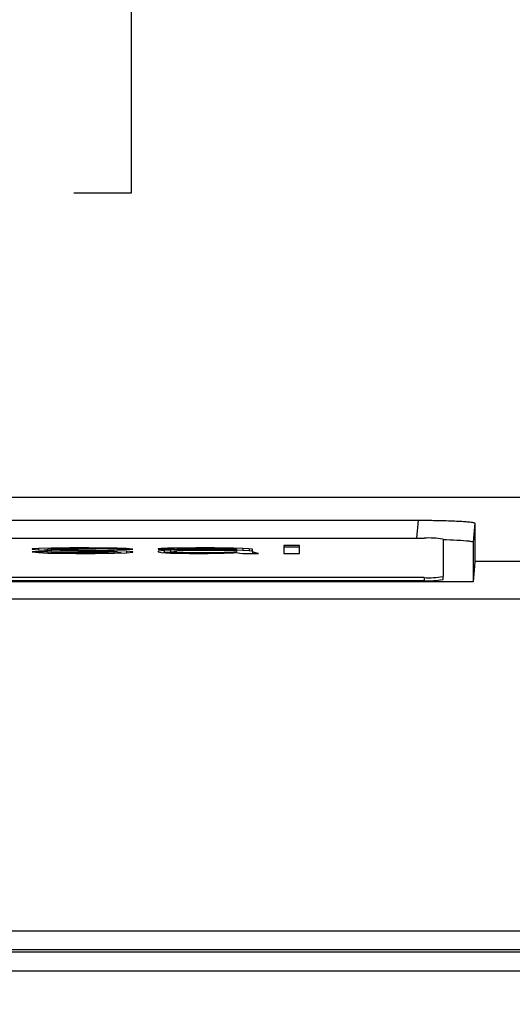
# Paper-space layout 'Web Drawing(2)' of a CAD drawing. Header units: millimetres. Extents: x 71 to 1085, y 76 to 849.
# Tile 18 of 63: x 398 to 424, y 242 to 295. Entities that reach past the tile are written whole.
import ezdxf

# ---------------------------------------------------------------- set-up
doc = ezdxf.new("R2010")
doc.units = ezdxf.units.MM
doc.layers.add('DIMENSIONS', color=140, linetype='Continuous', lineweight=25)
doc.styles.add('SLDTEXTSTYLE0', font='TXT', dxfattribs={"width": 0.75})
doc.dimstyles.new('SLDDIMSTYLE0', dxfattribs={"dimtxt": 10, "dimasz": 10, "dimexe": 0, "dimexo": 0.0625, "dimgap": 2.5, "dimtad": 0, "dimtih": 1, "dimtoh": 1, "dimdec": 1, "dimrnd": 1e-09, "dimzin": 4, "dimdsep": 46, "dimtxsty": 'SLDTEXTSTYLE0', "dimsah": 1, "dimcen": 0.09, "dimadec": 0, "dimazin": 1, "dimtfac": 1, "dimtdec": 1, "dimtofl": 0, "dimtmove": 0, "dimatfit": 3, "dimfxl": 0, "dimfrac": 2, "dimtolj": 1, "dimtzin": 12, "dimarcsym": 0})

# ---------------------------------------------------------------- blocks, each defined once
blk = doc.blocks.new('_D_26')
at = {"layer": 'DIMENSIONS'}
for p, q in [((214.505, 243.63), (214.505, 343.861)), ((560.505, 243.63), (560.505, 343.861)), ((370.88, 342.158), (367.833, 342.158)), ((367.833, 342.158), (367.833, 326.283)), ((404.13, 342.158), (407.177, 342.158)), ((407.177, 342.158), (407.177, 326.283)), ((214.505, 340.686), (362.986, 340.686)), ((560.505, 340.686), (412.023, 340.686)), ((367.833, 326.283), (370.88, 326.283)), ((407.177, 326.283), (404.13, 326.283))]:
    blk.add_line(p, q, dxfattribs=at)
for points in [[(214.505, 340.686), (224.505, 339.147), (224.505, 342.224)], [(560.505, 340.686), (550.505, 342.224), (550.505, 339.147)]]:
    blk.add_solid(points, dxfattribs=at)
at = {"layer": 'DIMENSIONS', "char_height": 10, "attachment_point": 1, "style": 'SLDTEXTSTYLE0'}
for s, insert in [('346.0', (370.88, 357.08)), ('13.62', (370.88, 339.173))]:
    blk.add_mtext(s, dxfattribs=dict(at, insert=insert))
blk = doc.blocks.new('_D_27')
at = {"layer": 'DIMENSIONS'}
for p, q in [((332.505, 243.63), (332.505, 302.903)), ((442.505, 243.63), (442.505, 302.903)), ((374.574, 301.2), (371.527, 301.2)), ((371.527, 301.2), (371.527, 285.325)), ((400.435, 301.2), (403.482, 301.2)), ((403.482, 301.2), (403.482, 285.325)), ((332.505, 299.728), (366.681, 299.728)), ((442.505, 299.728), (408.329, 299.728)), ((371.527, 285.325), (374.574, 285.325)), ((403.482, 285.325), (400.435, 285.325))]:
    blk.add_line(p, q, dxfattribs=at)
for points in [[(332.505, 299.728), (342.505, 298.19), (342.505, 301.267)], [(442.505, 299.728), (432.505, 301.267), (432.505, 298.19)]]:
    blk.add_solid(points, dxfattribs=at)
at = {"layer": 'DIMENSIONS', "char_height": 10, "attachment_point": 1, "style": 'SLDTEXTSTYLE0'}
for s, insert in [('110.0', (370.88, 316.122)), ('4.33', (374.574, 298.216))]:
    blk.add_mtext(s, dxfattribs=dict(at, insert=insert))

psp = doc.layouts.new('Web Drawing(2)')

# ---------------------------------------------------------------- linework, layer by layer
for p, q in [((511.236, 269.199), (263.743, 269.199)), ((356.306, 268.003), (418.704, 268.003)), ((418.621, 267.056), (418.704, 268.003)), ((421.692, 267.847), (421.605, 266.845)), ((421.692, 267.847), (421.692, 265.824)), ((356.005, 267.056), (419.005, 267.056)), ((400.23, 266.535), (399.23, 266.526)), ((401.23, 266.535), (400.23, 266.535)), ((400.23, 266.535), (400.23, 266.499)), ((402.23, 266.526), (401.23, 266.535)), ((401.23, 266.535), (401.23, 266.499)), ((406.897, 266.535), (405.73, 266.526)), ((407.897, 266.535), (406.897, 266.535)), ((406.897, 266.535), (406.897, 266.499)), ((408.897, 266.526), (407.897, 266.535)), ((407.897, 266.535), (407.897, 266.499)), ((412.397, 266.668), (411.564, 266.668)), ((411.564, 266.668), (411.564, 266.249)), ((412.397, 266.568), (411.564, 266.568)), ((412.397, 266.249), (412.397, 266.668)), ((420.005, 267.004), (420.005, 265.015)), ((421.605, 266.845), (421.605, 264.736)), ((398.564, 266.508), (398.23, 266.481)), ((398.23, 266.481), (398.23, 266.463)), ((398.23, 266.463), (398.564, 266.428)), ((399.064, 266.321), (398.23, 266.321)), ((398.23, 266.321), (398.564, 266.285)), ((399.23, 266.526), (398.564, 266.508)), ((398.564, 266.508), (398.564, 266.428)), ((398.564, 266.428), (399.23, 266.401)), ((398.564, 266.285), (399.064, 266.267)), ((399.064, 266.421), (398.858, 266.416)), ((399.064, 266.463), (399.23, 266.481)), ((399.23, 266.445), (399.064, 266.463)), ((399.064, 266.408), (399.064, 266.463)), ((399.23, 266.303), (399.064, 266.321)), ((399.064, 266.321), (399.064, 266.267)), ((399.064, 266.267), (399.564, 266.258)), ((399.23, 266.526), (399.23, 266.481)), ((399.23, 266.481), (399.564, 266.49)), ((399.73, 266.428), (399.23, 266.445)), ((399.23, 266.445), (399.23, 266.401)), ((399.23, 266.401), (402.064, 266.356)), ((399.564, 266.294), (399.23, 266.303)), ((399.23, 266.303), (399.23, 266.264)), ((399.564, 266.49), (400.23, 266.499)), ((400.564, 266.285), (399.564, 266.294)), ((399.564, 266.294), (399.564, 266.258)), ((399.564, 266.258), (400.564, 266.249)), ((402.564, 266.383), (399.73, 266.428)), ((399.73, 266.428), (399.73, 266.393)), ((400.23, 266.499), (401.23, 266.499)), ((401.564, 266.285), (400.564, 266.285)), ((400.564, 266.285), (400.564, 266.249)), ((400.564, 266.249), (401.564, 266.249)), ((401.23, 266.499), (402.23, 266.49)), ((402.23, 266.294), (401.564, 266.285)), ((401.564, 266.285), (401.564, 266.249)), ((401.564, 266.249), (402.564, 266.258)), ((402.064, 266.356), (402.564, 266.339)), ((402.73, 266.517), (402.23, 266.526)), ((402.23, 266.526), (402.23, 266.49)), ((402.23, 266.49), (402.564, 266.481)), ((402.564, 266.303), (402.23, 266.294)), ((402.23, 266.294), (402.23, 266.255)), ((402.564, 266.481), (402.73, 266.463)), ((403.23, 266.356), (402.564, 266.383)), ((402.564, 266.383), (402.564, 266.339)), ((402.564, 266.339), (402.73, 266.321)), ((402.73, 266.321), (402.564, 266.303)), ((402.564, 266.303), (402.564, 266.258)), ((402.564, 266.258), (403.23, 266.276)), ((403.23, 266.499), (402.73, 266.517)), ((402.73, 266.517), (402.73, 266.463)), ((402.73, 266.463), (403.564, 266.463)), ((402.73, 266.321), (402.73, 266.263)), ((402.936, 266.268), (402.73, 266.277)), ((403.564, 266.463), (403.23, 266.499)), ((403.23, 266.499), (403.23, 266.463)), ((403.564, 266.321), (403.23, 266.356)), ((403.23, 266.356), (403.23, 266.276)), ((403.23, 266.276), (403.564, 266.303)), ((403.564, 266.303), (403.564, 266.321)), ((405.064, 266.499), (404.897, 266.481)), ((404.897, 266.481), (404.897, 266.463)), ((404.897, 266.463), (405.73, 266.463)), ((405.23, 266.392), (404.897, 266.356)), ((404.897, 266.356), (404.897, 266.33)), ((404.897, 266.33), (405.064, 266.294)), ((405.397, 266.517), (405.064, 266.499)), ((405.064, 266.499), (405.064, 266.463)), ((405.064, 266.294), (405.564, 266.267)), ((405.23, 266.292), (405.187, 266.287)), ((405.564, 266.41), (405.23, 266.392)), ((405.23, 266.392), (405.23, 266.292)), ((405.564, 266.31), (405.23, 266.292)), ((405.73, 266.526), (405.397, 266.517)), ((405.397, 266.517), (405.397, 266.463)), ((406.23, 266.428), (405.564, 266.41)), ((405.564, 266.41), (405.564, 266.31)), ((405.73, 266.314), (405.564, 266.31)), ((405.564, 266.267), (405.897, 266.258)), ((405.73, 266.526), (405.73, 266.463)), ((405.73, 266.463), (405.897, 266.481)), ((405.897, 266.365), (405.73, 266.339)), ((405.73, 266.339), (405.73, 266.321)), ((405.73, 266.321), (405.897, 266.303)), ((405.73, 266.321), (405.73, 266.263)), ((405.897, 266.481), (406.23, 266.49)), ((406.23, 266.383), (405.897, 266.365)), ((405.897, 266.303), (405.897, 266.258)), ((405.897, 266.303), (406.564, 266.285)), ((405.897, 266.258), (406.564, 266.249)), ((406.23, 266.49), (406.897, 266.499)), ((407.23, 266.437), (406.23, 266.428)), ((406.23, 266.428), (406.23, 266.383)), ((406.564, 266.392), (406.23, 266.383)), ((407.23, 266.401), (406.564, 266.392)), ((406.564, 266.285), (406.564, 266.249)), ((406.564, 266.285), (407.564, 266.285)), ((406.564, 266.249), (407.564, 266.249)), ((406.897, 266.499), (407.897, 266.499)), ((409.064, 266.437), (407.23, 266.437)), ((407.23, 266.437), (407.23, 266.401)), ((409.064, 266.401), (407.23, 266.401)), ((407.564, 266.285), (408.397, 266.303)), ((407.564, 266.285), (407.564, 266.249)), ((407.564, 266.249), (408.397, 266.258)), ((407.897, 266.499), (408.564, 266.49)), ((408.397, 266.303), (408.897, 266.33)), ((408.397, 266.303), (408.397, 266.258)), ((408.397, 266.258), (408.897, 266.276)), ((408.564, 266.49), (408.897, 266.481)), ((409.397, 266.508), (408.897, 266.526)), ((408.897, 266.526), (408.897, 266.481)), ((408.897, 266.481), (409.064, 266.463)), ((408.897, 266.33), (409.064, 266.347)), ((408.897, 266.33), (408.897, 266.276)), ((408.897, 266.276), (409.064, 266.294)), ((409.064, 266.463), (409.064, 266.437)), ((409.064, 266.437), (409.064, 266.401)), ((409.397, 266.408), (409.064, 266.42)), ((409.064, 266.401), (409.064, 266.347)), ((409.064, 266.294), (409.064, 266.347)), ((409.064, 266.294), (409.23, 266.267)), ((409.23, 266.267), (409.397, 266.249)), ((409.73, 266.49), (409.397, 266.508)), ((409.397, 266.508), (409.397, 266.408)), ((409.73, 266.39), (409.397, 266.408)), ((409.397, 266.249), (410.23, 266.249)), ((409.897, 266.463), (409.73, 266.49)), ((409.73, 266.49), (409.73, 266.39)), ((409.897, 266.363), (409.73, 266.39)), ((409.897, 266.321), (409.897, 266.463)), ((410.064, 266.276), (409.897, 266.321)), ((409.897, 266.321), (409.897, 266.249)), ((410.23, 266.249), (410.064, 266.276)), ((410.064, 266.276), (410.064, 266.249)), ((411.564, 266.249), (412.397, 266.249)), ((512.377, 265.824), (421.692, 265.824)), ((420.005, 264.856), (420.005, 265.015)), ((421.605, 264.736), (353.405, 264.736)), ((419.005, 264.963), (356.005, 264.963)), ((356.005, 264.803), (419.005, 264.803)), ((419.005, 264.963), (419.005, 264.803)), ((512.377, 263.827), (262.634, 263.827)), ((214.505, 246.254), (560.505, 246.254)), ((214.505, 245.256), (560.505, 245.256)), ((560.505, 245.119), (214.505, 245.119)), ((560.505, 244.121), (214.505, 244.121))]:
    psp.add_line(p, q)
for centre, start, end in [((419.254, 262.24), 81.0448, 92.9634), ((419.254, 269.779), 267.0366, 278.9552), ((419.254, 269.619), 267.0366, 278.9552)]:
    psp.add_arc(centre, 4.823, start, end)
for points, knots in [([(418.704, 268.003), (418.765, 268.003), (418.886, 268.003), (419.067, 268.002), (419.245, 268.001), (419.421, 267.999), (419.595, 267.996), (419.767, 267.993), (420.045, 267.987), (420.414, 267.976), (420.829, 267.958), (421.178, 267.936), (421.407, 267.915), (421.549, 267.896), (421.631, 267.88), (421.683, 267.863), (421.689, 267.852), (421.692, 267.847)], [0, 0, 0, 0, 0.038981, 0.077597, 0.115989, 0.154299, 0.192671, 0.231248, 0.270171, 0.385067, 0.500041, 0.614901, 0.72991, 0.797729, 0.864839, 0.932007, 1, 1, 1, 1]), ([(420.005, 266.981), (420.261, 266.973), (420.848, 266.956), (421.325, 266.915), (421.569, 266.876), (421.593, 266.855), (421.605, 266.845)], [0, 0, 0, 0, 0.272474, 0.625219, 0.810016, 1, 1, 1, 1]), ([(421.692, 265.824), (421.692, 265.82), (421.692, 265.813), (421.69, 265.789), (421.688, 265.753), (421.684, 265.706), (421.679, 265.647), (421.674, 265.575), (421.667, 265.491), (421.659, 265.394), (421.65, 265.286), (421.641, 265.165), (421.63, 265.033), (421.618, 264.89), (421.609, 264.788), (421.605, 264.736)], [0, 0, 0, 0, 0.069573, 0.140361, 0.212366, 0.285592, 0.360042, 0.435719, 0.512624, 0.590761, 0.670132, 0.750739, 0.832585, 0.915671, 1, 1, 1, 1])]:
    psp.add_open_spline(points, degree=3, knots=knots)

# ---------------------------------------------------------------- dimensions: what is measured, and where the dimension line sits
at = {"layer": 'DIMENSIONS'}
for base, p1, p2, picture, middle in [((560.505, 340.686), (214.505, 242.36), (560.505, 242.36), '_D_26', (387.505, 340.686)), ((442.505, 299.728), (332.505, 242.36), (442.505, 242.36), '_D_27', (387.505, 299.728))]:
    dim = psp.add_linear_dim(base=base, p1=p1, p2=p2, dimstyle='SLDDIMSTYLE0', dxfattribs=at)
    dim.commit()
    dim.dimension.update_dxf_attribs({"geometry": picture, "text_midpoint": middle, "dimtype": 160})

doc.saveas('drawing.dxf')
